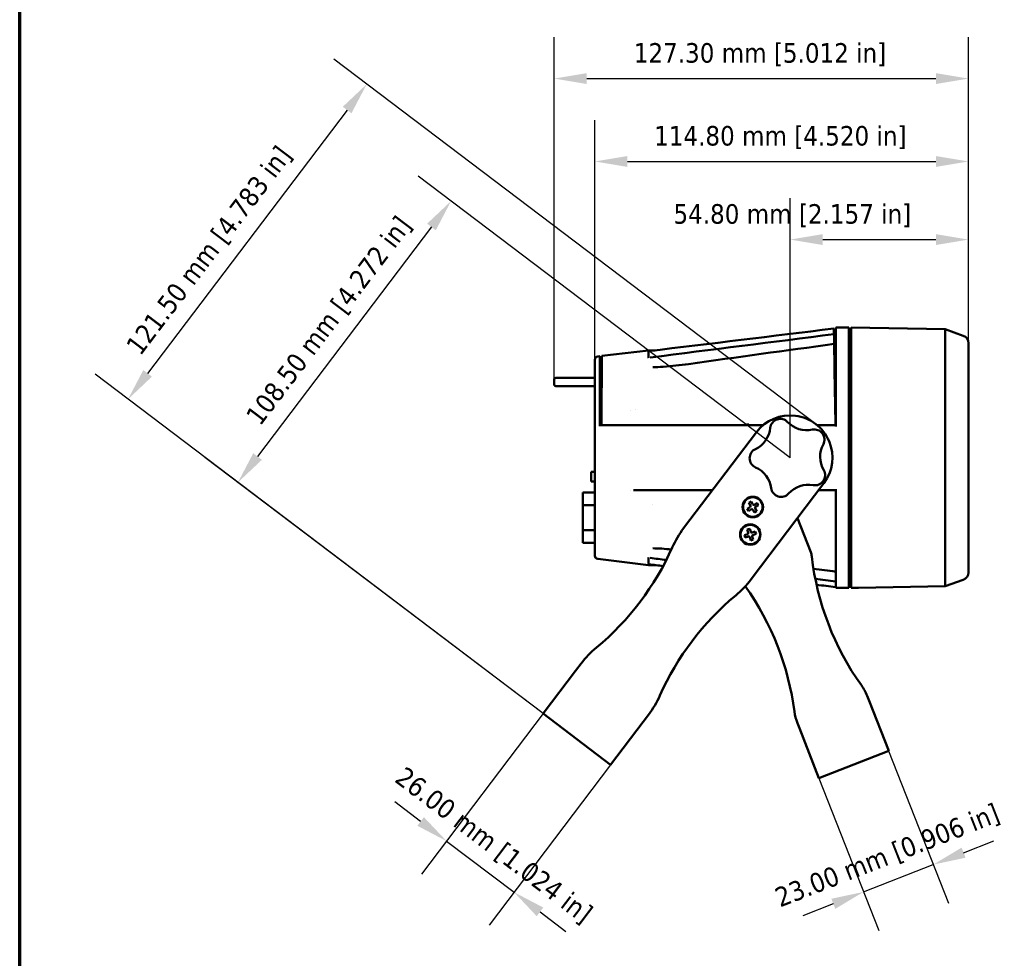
# Model space of a CAD drawing. Header units: millimetres. Extents: x 20 to 1098, y 20 to 844.
# Tile 4 of 20: x 20 to 322, y 304 to 592. Entities that reach past the tile are written whole.
import ezdxf

# ---------------------------------------------------------------- set-up
doc = ezdxf.new("R2010")
doc.units = ezdxf.units.MM
doc.header["$LTSCALE"] = 4
for name, color, linetype, lineweight in [('Border (ISO)', 7, 'Continuous', 70), ('Dimension (ISO)', 7, 'Continuous', 25), ('Visible (ISO)', 7, 'Continuous', 50)]:
    doc.layers.add(name, color=color, linetype=linetype, lineweight=lineweight)
doc.styles.add('Note Text (ANSI)', font='tahoma.ttf')
doc.dimstyles.new('Default (ISO)', dxfattribs={"dimscale": 4, "dimtxt": 1.5, "dimasz": 2.5, "dimexe": 3.175, "dimexo": 0, "dimgap": 0.762, "dimtad": 1, "dimrnd": 1e-08, "dimzin": 0, "dimdsep": 46, "dimtxsty": 'Note Text (ANSI)', "dimcen": 0.09, "dimdle": 10, "dimclrd": 256, "dimclre": 256, "dimclrt": 256, "dimazin": 0, "dimtfac": 2.3368, "dimtmove": 0, "dimatfit": 3, "dimfxl": 1, "dimtolj": 1, "dimtzin": 0, "dimlwd": -1, "dimlwe": -1, "dimarcsym": 0})

# ---------------------------------------------------------------- blocks, each defined once
blk = doc.blocks.new('Borders Chauvet_A')
at = {"layer": 'Border (ISO)'}
blk.add_line((5, 5), (5, 210.9), dxfattribs=at)
blk = doc.blocks.new('*D11')
at = {"layer": 'Defpoints', "color": 0, "transparency": 16777216}
for p in [(53.27, 475.31), (264.54, 467.71), (180.81, 378.71)]:
    blk.add_point(p, dxfattribs=at)
at = {"layer": 'Dimension (ISO)', "transparency": 16777216}
for p, q in [((264.54, 467.71), (116.5, 579.83)), ((120.59, 564.19), (59.31, 483.28)), ((180.81, 378.71), (43.14, 482.98))]:
    blk.add_line(p, q, dxfattribs=at)
for points in [[(119.26, 565.2), (121.92, 563.19), (126.63, 572.16)], [(57.98, 484.29), (60.63, 482.27), (53.27, 475.31)]]:
    blk.add_solid(points, dxfattribs=at)
at = {"layer": 'Dimension (ISO)', "transparency": 16777216, "insert": (52.25, 492.01), "char_height": 6, "attachment_point": 1, "rotation": 52.8595, "style": 'Note Text (ANSI)'}
blk.add_mtext('\\A1;121.50 mm [4.783 in]', dxfattribs=at)
blk = doc.blocks.new('*D12')
at = {"layer": 'Defpoints', "color": 0, "transparency": 16777216}
for p in [(180.81, 378.71), (201.54, 363.01), (171.87, 323.84)]:
    blk.add_point(p, dxfattribs=at)
at = {"layer": 'Dimension (ISO)', "transparency": 16777216}
for p, q in [((180.81, 378.71), (143.48, 329.41)), ((201.54, 363.01), (164.21, 313.72)), ((143.18, 345.58), (135.2, 351.61)), ((151.15, 339.54), (171.87, 323.84)), ((179.85, 317.8), (187.82, 311.76))]:
    blk.add_line(p, q, dxfattribs=at)
for points in [[(144.18, 346.9), (142.17, 344.25), (151.15, 339.54)], [(180.85, 319.13), (178.84, 316.47), (171.87, 323.84)]]:
    blk.add_solid(points, dxfattribs=at)
at = {"layer": 'Dimension (ISO)', "transparency": 16777216, "insert": (138.46, 362.82), "char_height": 6, "attachment_point": 1, "rotation": 322.8595, "style": 'Note Text (ANSI)'}
blk.add_mtext('\\A1;26.00 mm [1.024 in]', dxfattribs=at)
blk = doc.blocks.new('*D13')
at = {"layer": 'Defpoints', "color": 0, "transparency": 16777216}
for p in [(286.96, 367.28), (265.55, 358.88), (300.67, 332.33)]:
    blk.add_point(p, dxfattribs=at)
at = {"layer": 'Dimension (ISO)', "transparency": 16777216}
for p, q in [((286.96, 367.28), (305.31, 320.51)), ((265.55, 358.88), (283.9, 312.11)), ((309.98, 335.99), (319.29, 339.64)), ((279.26, 323.93), (300.67, 332.33)), ((269.95, 320.28), (260.64, 316.63))]:
    blk.add_line(p, q, dxfattribs=at)
for points in [[(309.37, 337.54), (310.59, 334.44), (300.67, 332.33)], [(269.35, 321.83), (270.56, 318.73), (279.26, 323.93)]]:
    blk.add_solid(points, dxfattribs=at)
at = {"layer": 'Dimension (ISO)', "transparency": 16777216, "insert": (251.39, 324.7), "char_height": 6, "attachment_point": 1, "rotation": 21.4224, "style": 'Note Text (ANSI)'}
blk.add_mtext('\\A1;23.00 mm [0.906 in]', dxfattribs=at)
blk = doc.blocks.new('*D14')
at = {"layer": 'Defpoints', "color": 0, "transparency": 16777216}
for p in [(311.49, 548.39), (311.49, 492.58), (196.69, 487.46)]:
    blk.add_point(p, dxfattribs=at)
at = {"layer": 'Dimension (ISO)', "transparency": 16777216}
for p, q in [((196.69, 487.46), (196.69, 561.09)), ((311.49, 492.58), (311.49, 561.09)), ((206.69, 548.39), (301.49, 548.39))]:
    blk.add_line(p, q, dxfattribs=at)
for points in [[(206.69, 550.05), (206.69, 546.72), (196.69, 548.39)], [(301.49, 550.05), (301.49, 546.72), (311.49, 548.39)]]:
    blk.add_solid(points, dxfattribs=at)
at = {"layer": 'Dimension (ISO)', "transparency": 16777216, "insert": (214.9, 559.28), "char_height": 6, "attachment_point": 1, "style": 'Note Text (ANSI)'}
blk.add_mtext('\\A1;114.80 mm [4.520 in]', dxfattribs=at)
blk = doc.blocks.new('*D15')
at = {"layer": 'Defpoints', "color": 0, "transparency": 16777216}
for p in [(311.49, 573.85), (311.49, 492.58), (184.19, 481.35)]:
    blk.add_point(p, dxfattribs=at)
at = {"layer": 'Dimension (ISO)', "transparency": 16777216}
for p, q in [((184.19, 481.35), (184.19, 586.55)), ((311.49, 492.58), (311.49, 586.55)), ((194.19, 573.85), (301.49, 573.85))]:
    blk.add_line(p, q, dxfattribs=at)
for points in [[(194.19, 575.52), (194.19, 572.18), (184.19, 573.85)], [(301.49, 575.52), (301.49, 572.18), (311.49, 573.85)]]:
    blk.add_solid(points, dxfattribs=at)
at = {"layer": 'Dimension (ISO)', "transparency": 16777216, "insert": (208.65, 584.75), "char_height": 6, "attachment_point": 1, "style": 'Note Text (ANSI)'}
blk.add_mtext('\\A1;127.30 mm [5.012 in]', dxfattribs=at)
blk = doc.blocks.new('*D16')
at = {"layer": 'Defpoints', "color": 0, "transparency": 16777216}
for p in [(256.69, 457.35), (87.03, 449.74), (180.81, 378.71)]:
    blk.add_point(p, dxfattribs=at)
at = {"layer": 'Dimension (ISO)', "transparency": 16777216}
for p, q in [((256.69, 457.35), (142.41, 543.9)), ((146.5, 528.26), (93.07, 457.71)), ((180.81, 378.71), (76.91, 457.41))]:
    blk.add_line(p, q, dxfattribs=at)
for points in [[(145.17, 529.27), (147.83, 527.25), (152.54, 536.23)], [(91.74, 458.72), (94.4, 456.7), (87.03, 449.74)]]:
    blk.add_solid(points, dxfattribs=at)
at = {"layer": 'Dimension (ISO)', "transparency": 16777216, "insert": (89.05, 470.45), "char_height": 6, "attachment_point": 1, "rotation": 52.8595, "style": 'Note Text (ANSI)'}
blk.add_mtext('\\A1;108.50 mm [4.272 in]', dxfattribs=at)
blk = doc.blocks.new('*D17')
at = {"layer": 'Defpoints', "color": 0, "transparency": 16777216}
for p in [(311.49, 524.38), (311.49, 492.58), (256.69, 457.35)]:
    blk.add_point(p, dxfattribs=at)
at = {"layer": 'Dimension (ISO)', "transparency": 16777216}
for p, q in [((256.69, 457.35), (256.69, 537.08)), ((311.49, 492.58), (311.49, 537.08)), ((266.69, 524.38), (301.49, 524.38))]:
    blk.add_line(p, q, dxfattribs=at)
for points in [[(266.69, 526.04), (266.69, 522.71), (256.69, 524.38)], [(301.49, 526.04), (301.49, 522.71), (311.49, 524.38)]]:
    blk.add_solid(points, dxfattribs=at)
at = {"layer": 'Dimension (ISO)', "transparency": 16777216, "insert": (220.84, 535.27), "char_height": 6, "attachment_point": 1, "style": 'Note Text (ANSI)'}
blk.add_mtext('\\A1;54.80 mm [2.157 in]', dxfattribs=at)

msp = doc.modelspace()

# ---------------------------------------------------------------- linework, layer by layer
at = {"layer": 'Visible (ISO)'}
for p, q in [((270.133, 497.0302), (270.133, 497.027)), ((270.133, 497.027), (270.1344, 496.9509)), ((270.1344, 496.9509), (270.1426, 496.4784)), ((270.1632, 495.301), (270.1426, 496.4784)), ((270.686, 497.3484), (270.686, 466.9686)), ((270.686, 497.3484), (274.686, 497.3484)), ((274.686, 417.3632), (274.686, 497.3484)), ((275.486, 497.3484), (275.486, 417.3636)), ((304.2946, 496.8455), (275.486, 497.3484)), ((304.2946, 496.8455), (304.2946, 417.8512)), ((309.8828, 494.8506), (304.2946, 496.8455)), ((270.1632, 495.301), (270.1636, 495.276)), ((270.1636, 495.276), (270.1685, 494.9955)), ((270.1685, 494.9955), (270.1763, 494.5468)), ((270.2154, 492.3064), (270.1763, 494.5468)), ((274.686, 495.5984), (275.486, 495.5984)), ((198.889, 488.6163), (213.1304, 490.3484)), ((213.1304, 490.0983), (213.1304, 490.3484)), ((213.1304, 490.3484), (215.2395, 490.3484)), ((270.2154, 492.3064), (270.2165, 492.2438)), ((270.2165, 492.2438), (270.3338, 485.5266)), ((311.486, 422.1207), (311.486, 492.576)), ((196.686, 487.4626), (196.686, 427.2341)), ((197.5653, 488.4553), (198.186, 488.5308)), ((198.186, 488.5308), (198.186, 467.002)), ((198.186, 487.1524), (198.8763, 487.1524)), ((198.889, 488.6163), (198.7167, 468.8665)), ((213.1304, 488.0607), (213.1304, 489.8701)), ((214.4643, 485.183), (214.4644, 485.183)), ((270.3338, 485.5266), (270.3583, 484.1233)), ((270.3583, 484.1233), (270.6425, 467.8396)), ((184.186, 479.8484), (184.186, 481.3484)), ((190.186, 481.8484), (184.686, 481.8484)), ((190.186, 481.8484), (196.386, 481.8484)), ((184.686, 479.3484), (190.186, 479.3484)), ((196.386, 479.3484), (190.186, 479.3484)), ((209.166, 472.2368), (209.166, 472.2345)), ((207.566, 471.7671), (207.566, 471.765)), ((198.186, 467.3484), (210.745, 467.3484)), ((198.7099, 468.0836), (198.7034, 467.3484)), ((210.7503, 467.3484), (210.745, 467.3484)), ((210.7503, 467.3484), (242.7671, 467.3484)), ((242.7671, 467.3484), (248.3794, 467.3484)), ((243.686, 467.3484), (243.686, 467.8396)), ((264.9926, 467.3484), (270.686, 467.3484)), ((270.6425, 467.8396), (270.6511, 467.3484)), ((246.3229, 465.1974), (223.9707, 435.6858)), ((195.566, 453.0484), (195.566, 450.0484)), ((195.566, 453.0484), (196.686, 453.0484)), ((195.566, 450.0484), (196.686, 450.0484)), ((244.6968, 419.9878), (267.049, 449.4993)), ((270.686, 447.7281), (270.686, 430.4462)), ((193.0482, 446.6816), (193.0482, 442.7395)), ((196.686, 446.6816), (193.0482, 446.6816)), ((207.566, 447.3438), (207.566, 447.3439)), ((210.745, 447.3484), (208.5996, 447.3484)), ((210.745, 447.3484), (210.7503, 447.3484)), ((232.804, 447.3484), (210.7503, 447.3484)), ((270.686, 447.3484), (265.4199, 447.3484)), ((193.0482, 435.1238), (193.0482, 442.7395)), ((193.0482, 442.7395), (196.686, 442.7395)), ((214.4848, 442.8743), (214.4848, 442.8741)), ((244.4082, 442.193), (243.5026, 441.6615)), ((243.5026, 441.6615), (243.9076, 440.9716)), ((244.6734, 443.9141), (243.9835, 443.5091)), ((243.9835, 443.5091), (244.515, 442.6036)), ((245.205, 443.0085), (244.6734, 443.9141)), ((246.5211, 443.4332), (245.6155, 442.9017)), ((246.4451, 440.8956), (245.9136, 441.8012)), ((246.0205, 442.2118), (246.926, 442.7433)), ((246.926, 442.7433), (246.5211, 443.4332)), ((243.9076, 440.9716), (244.8131, 441.5031)), ((245.2237, 441.3962), (245.7552, 440.4907)), ((245.7552, 440.4907), (246.4451, 440.8956)), ((263.0258, 428.2913), (258.9172, 438.763)), ((193.0482, 435.1238), (193.0482, 431.1816)), ((196.686, 435.1238), (193.0482, 435.1238)), ((243.6568, 433.8935), (242.6613, 433.5595)), ((242.6613, 433.5595), (242.9159, 432.801)), ((242.9159, 432.801), (243.9113, 433.1351)), ((244.2701, 435.5234), (243.5117, 435.2688)), ((243.5117, 435.2688), (243.8457, 434.2734)), ((244.6042, 434.5279), (244.2701, 435.5234)), ((244.2912, 432.9461), (244.6252, 431.9507)), ((245.9795, 434.673), (244.984, 434.3389)), ((245.3837, 432.2052), (245.0496, 433.2007)), ((245.2386, 433.5805), (246.234, 433.9146)), ((246.234, 433.9146), (245.9795, 434.673)), ((196.686, 431.1816), (193.0482, 431.1816)), ((244.6252, 431.9507), (245.3837, 432.2052)), ((270.686, 430.4462), (270.686, 422.3893)), ((213.1304, 424.8266), (213.1304, 426.636)), ((214.4643, 429.5137), (214.4641, 429.5137)), ((214.4643, 429.5137), (214.4641, 429.5137)), ((214.4644, 429.5137), (214.4643, 429.5137)), ((197.5653, 426.2414), (213.1304, 424.3484)), ((213.1304, 424.3484), (213.1304, 424.5984)), ((213.1304, 424.3484), (215.2395, 424.3484)), ((270.686, 422.3893), (270.686, 419.6331)), ((270.686, 419.6331), (270.686, 419.3549)), ((270.686, 419.3549), (270.686, 417.6777)), ((270.686, 417.6777), (270.686, 417.6024)), ((270.686, 417.6024), (270.686, 417.3484)), ((274.686, 419.0984), (275.486, 419.0984)), ((304.2946, 417.8512), (277.6598, 417.3863)), ((309.8828, 419.8461), (304.2946, 417.8512)), ((270.686, 417.3484), (272.4055, 417.3484)), ((192.4587, 394.0807), (190.7759, 391.8589)), ((190.7759, 391.8589), (180.8137, 378.7058)), ((280.9384, 382.6361), (280.3213, 384.2089)), ((286.9649, 367.276), (280.9384, 382.6361)), ((201.5398, 363.0078), (180.8137, 378.7058)), ((211.502, 376.1609), (213.1848, 378.3826)), ((201.5398, 363.0078), (211.502, 376.1609)), ((258.9103, 375.8083), (259.5274, 374.2356)), ((259.5274, 374.2356), (265.5539, 358.8755)), ((286.9649, 367.276), (265.5539, 358.8755))]:
    msp.add_line(p, q, dxfattribs=at)
for centre, radius in [((245.2143, 442.2024), 3.15), ((245.2143, 442.2024), 3), ((244.4477, 433.737), 3.15), ((244.4477, 433.737), 3)]:
    msp.add_circle(centre, radius, dxfattribs=at)
for centre, radius, start, end in [((309.0708, 492.576), 2.4152, 0, 70.354164), ((197.686, 487.4626), 1, 96.934349, 180), ((184.686, 481.3484), 0.5, 90, 180), ((196.386, 482.1484), 0.3, 270, 0), ((184.686, 479.8484), 0.5, 180, 270), ((196.386, 479.0484), 0.3, 0, 90), ((256.686, 457.3484), 13, 322.859484, 142.859484), ((253.6769, 466.1821), 3.1043, 43.628906, 173.992511), ((242.4887, 467.3595), 8.1457, 295.628906, 353.992511), ((261.8199, 473.9444), 8.1457, 223.628906, 281.992511), ((264.1575, 462.94), 3.1043, 331.628906, 101.992511), ((247.3548, 457.2163), 3.1043, 115.628906, 245.992511), ((274.0562, 457.5942), 8.1457, 151.628906, 209.992511), ((242.7777, 446.9395), 8.1457, 7.628906, 65.992511), ((264.3127, 451.9704), 3.1043, 259.628906, 29.992511), ((253.9281, 448.4331), 3.1043, 187.628906, 317.992511), ((262.2875, 440.9042), 8.1457, 79.628906, 137.992511), ((244.2563, 442.4517), 0.3, 300.411203, 30.411203), ((245.4637, 443.1604), 0.3, 210.411203, 300.411203), ((246.1724, 441.953), 0.3, 120.411203, 210.411203), ((244.965, 441.2443), 0.3, 30.411203, 120.411203), ((247.8854, 417.5727), 30, 142.859484, 155.975381), ((243.5613, 434.1779), 0.3, 288.551617, 18.551617), ((244.0068, 432.8507), 0.3, 18.551617, 108.551617), ((244.8886, 434.6234), 0.3, 198.551617, 288.551617), ((245.334, 433.2961), 0.3, 108.551617, 198.551617), ((142.8478, 464.3925), 85, 309.743587, 335.975381), ((197.686, 427.2341), 1, 180, 263.065651), ((258.3712, 426.4651), 5, 6.587272, 21.422383), ((347.777, 436.7895), 85, 186.587272, 215.492251), ((309.0708, 422.1207), 2.4152, 289.645836, 0), ((220.7821, 438.1009), 30, 309.743587, 322.859484), ((173.6963, 368.4896), 85, 7.352516, 35.490313), ((294.3077, 349.6759), 85, 129.743587, 155.975381), ((216.3734, 375.9675), 30, 129.743587, 142.859484), ((266.3576, 378.7303), 15, 21.422383, 35.492251), ((189.2701, 396.4957), 30, 322.859484, 335.975381), ((272.874, 381.2869), 15, 187.352516, 201.422383)]:
    msp.add_arc(centre, radius, start, end, dxfattribs=at)
for centre, major_axis, ratio, start_param, end_param in [((213.2495, 490.1163), (0.119, 0.0184), 0.14314081, 3.12063183, 3.84625441), ((213.2921, 489.8768), (0.1616, 0.0069), 0.17669872, 2.51419119, 3.13379821), ((213.2575, 488.0898), (0.1263, 0.0349), 0.40533989, 3.03122374, 3.73248586), ((213.2719, 426.5971), (0.1404, -0.046), 0.38605585, 2.60346357, 3.26756227), ((213.281, 424.5724), (0.1505, -0.0265), 0.13141313, 2.52173187, 3.16456274)]:
    msp.add_ellipse(centre, major_axis=major_axis, ratio=ratio, start_param=start_param, end_param=end_param, dxfattribs=at)
for points in [[(213.223, 490.1028), (232.1929, 492.413), (251.1629, 494.7219), (270.133, 497.0302)], [(213.7184, 488.1387), (232.5304, 490.549), (251.3459, 492.9321), (270.1632, 495.301)], [(225.4215, 486.1258), (240.3461, 488.2341), (255.2787, 490.286), (270.2154, 492.3064)], [(218.6464, 425.9273), (217.0037, 426.1373), (215.361, 426.3476), (213.7184, 426.5581)], [(220.2073, 429.1717), (218.2771, 429.3502), (216.3515, 429.5131), (214.4644, 429.5137)], [(217.6657, 424.0529), (216.1848, 424.2332), (214.7039, 424.4136), (213.223, 424.5939)], [(270.686, 422.3267), (268.4112, 422.6343), (266.1366, 422.9426), (263.862, 423.2517)], [(270.686, 419.33), (268.6, 419.5925), (266.514, 419.8553), (264.428, 420.1182)], [(270.686, 417.5993), (268.7271, 417.8376), (266.7681, 418.076), (264.8092, 418.3144)]]:
    msp.add_open_spline(points, degree=3, dxfattribs=at)
for points, knots in [([(214.4644, 485.183), (215.5338, 485.1834), (216.625, 485.2471), (220.2774, 485.4988), (222.8581, 485.7636), (225.4215, 486.1258)], [0, 0, 0, 0, 0.32904048, 0.32904048, 1.10571519, 1.10571519, 1.10571519, 1.10571519]), ([(198.7099, 468.0836), (198.711, 468.2173), (198.7122, 468.3508), (198.7145, 468.6133), (198.7156, 468.742), (198.7167, 468.8665)], [-0.0802910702, -0.0802910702, -0.0802910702, -0.0802910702, -0.0401503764, -0.0401503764, -0.0000015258, -0.0000015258, -0.0000015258, -0.0000015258]), ([(213.1605, 424.8088), (213.1595, 424.8091), (213.1584, 424.8094), (213.1493, 424.8122), (213.1431, 424.8148), (213.1388, 424.8172), (213.1329, 424.8206), (213.1304, 424.8238), (213.1304, 424.8266)], [-0.000004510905, -0.000004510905, -0.000004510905, -0.000004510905, 0, 0, 0.0000366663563, 0.0000366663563, 0.0000366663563, 0.0000873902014, 0.0000873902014, 0.0000873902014, 0.0000873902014]), ([(274.686, 417.3632), (274.5959, 417.3625), (274.5065, 417.3618), (274.1337, 417.3591), (273.8232, 417.3569), (273.2155, 417.3529), (272.9158, 417.3512), (272.607, 417.3494), (272.5426, 417.3491), (272.4674, 417.3487), (272.4459, 417.3486), (272.415, 417.3484), (272.4055, 417.3484), (272.4055, 417.3484)], [1.058443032, 1.058443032, 1.058443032, 1.058443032, 1.08626045, 1.08626045, 1.175063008, 1.175063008, 1.263865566, 1.263865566, 1.28599751, 1.28599751, 1.297063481, 1.297063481, 1.308129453, 1.308129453, 1.308129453, 1.308129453]), ([(277.6598, 417.3863), (277.6598, 417.3863), (277.651, 417.3862), (277.6216, 417.3859), (277.6009, 417.3856), (277.5279, 417.3848), (277.4648, 417.3841), (277.1696, 417.3807), (276.8827, 417.3776), (276.2994, 417.3714), (276.0005, 417.3685), (275.6472, 417.3651), (275.5668, 417.3644), (275.486, 417.3636)], [1.300870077, 1.300870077, 1.300870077, 1.300870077, 1.311972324, 1.311972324, 1.323074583, 1.323074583, 1.345279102, 1.345279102, 1.431125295, 1.431125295, 1.516971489, 1.516971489, 1.542048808, 1.542048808, 1.542048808, 1.542048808])]:
    msp.add_open_spline(points, degree=3, knots=knots, dxfattribs=at)

# ---------------------------------------------------------------- block references
at = {"xscale": 4, "yscale": 4, "zscale": 4}
msp.add_blockref('Borders Chauvet_A', (0, 0), dxfattribs=at)

# ---------------------------------------------------------------- dimensions: what is measured, and where the dimension line sits
at = {"layer": 'Dimension (ISO)'}
for base, p1, p2, angle, text, override, picture, middle in [((311.486, 573.8493), (184.186, 481.3484), (311.486, 492.576), 180, '<> mm [5.012 in]', {"dimgap": 0.762, "dimdec": 2, "dimpost": '', "dimtol": 0, "dimlim": 0, "dimtp": 0, "dimtm": 0, "dimtdec": 2, "dimtofl": 0, "dimatfit": 1}, '*D15', (247.836, 573.8493)), ((53.2686, 475.3093), (264.535, 467.7114), (180.8137, 378.7058), 52.859484, '<> mm [4.783 in]', {"dimgap": 0.762, "dimdec": 2, "dimpost": '', "dimtol": 0, "dimlim": 0, "dimtp": 0, "dimtm": 0, "dimtdec": 2, "dimtofl": 0, "dimatfit": 1}, '*D11', (84.5906, 516.6637)), ((87.0292, 449.7389), (256.686, 457.3484), (180.8137, 378.7058), 52.859484, '<> mm [4.272 in]', {"dimgap": 0.762, "dimdec": 2, "dimpost": '', "dimtol": 0, "dimlim": 0, "dimtp": 0, "dimtm": 0, "dimtdec": 2, "dimtofl": 0, "dimatfit": 1}, '*D16', (121.3916, 495.1075)), ((311.486, 524.376), (256.686, 457.3484), (311.486, 492.576), 180, '<> mm [2.157 in]', {"dimgap": 0.762, "dimdec": 2, "dimpost": '', "dimtol": 0, "dimlim": 0, "dimtp": 0, "dimtm": 0, "dimtdec": 2, "dimtofl": 0, "dimatfit": 1}, '*D17', (257.9732, 524.376)), ((171.8738, 323.8399), (180.8137, 378.7058), (201.5398, 363.0078), 322.859484, '<> mm [1.024 in]', {"dimgap": 0.762, "dimdec": 2, "dimpost": '', "dimtol": 0, "dimlim": 0, "dimtp": 0, "dimtm": 0, "dimtdec": 2, "dimtofl": 1, "dimatfit": 1}, '*D12', (161.5107, 331.6889)), ((300.6741, 332.3345), (265.5539, 358.8755), (286.9649, 367.276), 21.422383, '<> mm [0.906 in]', {"dimgap": 0.762, "dimdec": 2, "dimpost": '', "dimtol": 0, "dimlim": 0, "dimtp": 0, "dimtm": 0, "dimtdec": 2, "dimtofl": 1, "dimatfit": 1}, '*D13', (289.9686, 328.1342))]:
    dim = msp.add_linear_dim(base=base, p1=p1, p2=p2, angle=angle, text=text, dimstyle='Default (ISO)', override=override, dxfattribs=at)
    dim.commit()
    dim.dimension.update_dxf_attribs({"geometry": picture, "text_midpoint": middle, "dimtype": 160})
dim = msp.add_linear_dim(base=(311.486, 548.387), p1=(196.686, 487.4626), p2=(311.486, 492.576), text='<> mm [4.520 in]', dimstyle='Default (ISO)', override={"dimgap": 0.762, "dimdec": 2, "dimpost": '', "dimtol": 0, "dimlim": 0, "dimtp": 0, "dimtm": 0, "dimtdec": 2, "dimtofl": 0, "dimatfit": 1}, dxfattribs=at)
dim.commit()
dim.dimension.update_dxf_attribs({"geometry": '*D14', "text_midpoint": (254.086, 548.387), "dimtype": 160})

doc.saveas('drawing.dxf')
